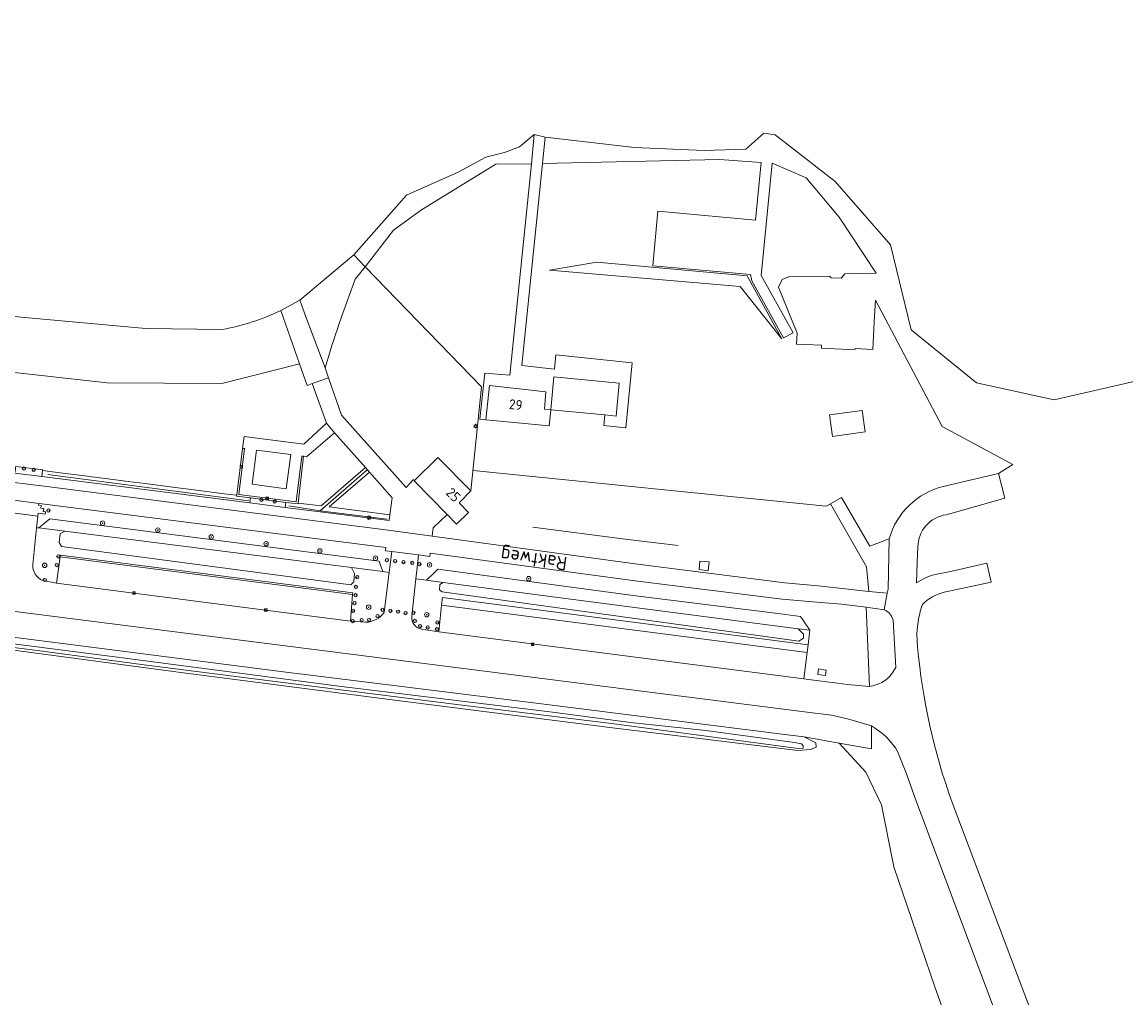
# Model space of a CAD drawing. Header units: metres. Extents: x 168032 to 180145, y 382923 to 399665.
# Tile 129 of 256: x 178238 to 178440, y 387042 to 387220. Entities that reach past the tile are written whole.
import ezdxf
from ezdxf.enums import TextEntityAlignment as Align

# ---------------------------------------------------------------- set-up
doc = ezdxf.new("R2010")
doc.units = ezdxf.units.M
doc.layers.get('0').update_dxf_attribs({"color": 8, "lineweight": 18})
for name, color, linetype, lineweight in [('B-WE-GR-BEPLANTING_CULTUUR_BODEMBEDEKKER-GV', 8, 'Continuous', 18), ('B-WE-GR-BEPLANTING_CULTUUR_HEESTERS-GV', 8, 'Continuous', 18), ('B-WE-GR-BOOM-S', 8, 'Continuous', 18), ('B-WE-GR-GRAS-GV', 8, 'Continuous', 18), ('B-WE-GR-GROENVOORZIENING-GV', 8, 'Continuous', 18), ('B-WE-GR-HAAG-G', 8, 'GR-HAAG1', 18), ('B-WE-IE-TERREINAFSCHEIDING_KUNSTMATIG_HEKWERK-G', 8, 'IE-TERREINAFSCHEIDING-KUNSTMATIG', 18), ('B-WE-KL-ET_LS_OV_LICHTMAST-S', 8, 'Continuous', 18), ('B-WE-OG-BEBOUWING-GV', 8, 'Continuous', 18), ('B-WE-OG-BEBOUWING-T18', 8, 'Continuous', 18), ('B-WE-OG-TERREIN_CULTUURSCHEIDING-GV', 8, 'Continuous', 18), ('B-WE-OG-TERREIN_ONBEGROEID-GV', 8, 'Continuous', 18), ('B-WE-OG-TOPOGRAFIE-T18', 8, 'Continuous', 18), ('B-WE-OG-WATER_GREPPEL-GV', 8, 'Continuous', 18), ('B-WE-OG-WATER_MEER-GV', 8, 'Continuous', 18), ('B-WE-OG-WATER_SLOOT-GV', 8, 'Continuous', 18), ('B-WE-RI-GWA_KOLK-S', 8, 'Continuous', 18), ('B-WE-VH-VERHARDING_ASFALT-GV', 8, 'Continuous', 18), ('B-WE-VH-VERHARDING_BETON-GV', 8, 'Continuous', 18), ('B-WE-VH-VERHARDING_TEGEL-GV', 8, 'Continuous', 18), ('B-WE-VW-AFSLUITPAAL-S', 8, 'Continuous', 18)]:
    doc.layers.add(name, color=color, linetype=linetype, lineweight=lineweight)
doc.styles.add('NLCS-ISO', font='NLCS-ISO.ttf')
doc.styles.add('NLCS-ISO-M200-T18', font='NLCS-ISO.ttf', dxfattribs={"height": 0.36})
doc.linetypes.add('GR-HAAG1', pattern='A,6,[176,NLCS.SHX,S=0.125,R=0,X=0,Y=0],-2', length=8)
doc.linetypes.add('IE-TERREINAFSCHEIDING-KUNSTMATIG', pattern='A,4,[82,NLCS.SHX,S=0.75,R=90,X=0,Y=0],4,-2', length=10)

# ---------------------------------------------------------------- blocks, each defined once
blk = doc.blocks.new('SKL-ET_OV_LICHTMAST-SO')
at = {"color": 0, "linetype": 'ByBlock', "lineweight": 18}
for points in [[(-1.2, 0), (-2, 0)], [(-1.4, 1.4), (-0.9, 0.9)], [(0, 2), (0, 1.2)], [(0.9, 0.9), (1.4, 1.4)], [(2, 0), (1.2, 0)], [(-1.4, -1.4), (-0.9, -0.9)], [(0, -1.2), (0, -2)], [(0.9, -0.9), (1.4, -1.4)]]:
    blk.add_lwpolyline(points, dxfattribs=at)
blk.add_circle((0, 0), 1, dxfattribs=at)
blk = doc.blocks.new('SVW-AFSLUITPAAL-SO')
at = {"lineweight": 18}
blk.add_circle((0, 0), 1.5, dxfattribs=at)
at = {"lineweight": 18, "style": 'NLCS-ISO'}
blk.add_text('af', height=1.8, dxfattribs=at).set_placement((0, 0), align=Align.MIDDLE_CENTER)
blk = doc.blocks.new('SRI-KOLK-SO')
at = {"color": 0, "linetype": 'ByBlock', "lineweight": 18}
blk.add_lwpolyline([(-1.125, -1.125), (1.125, -1.125), (1.125, 1.125), (-1.125, 1.125)], close=True, dxfattribs=at)
at = {"color": 0, "linetype": 'ByBlock', "lineweight": 18, "style": 'NLCS-ISO'}
blk.add_text('k', height=1.5, dxfattribs=at).set_placement((0, 0), align=Align.MIDDLE_CENTER)
blk = doc.blocks.new('SGR-BOOM_01-SO')
at = {"linetype": 'ByBlock', "lineweight": 18}
h = blk.add_hatch(color=0, dxfattribs=at)
h.dxf.hatch_style = 1
edge = h.paths.add_edge_path()
edge.add_arc((0, 0), 0.25, 0, 360)
at = {"color": 0, "linetype": 'ByBlock', "lineweight": 18}
for radius in [2, 0.25]:
    blk.add_circle((0, 0), radius, dxfattribs=at)

msp = doc.modelspace()

# ---------------------------------------------------------------- linework, layer by layer
at = {"layer": 'B-WE-GR-BEPLANTING_CULTUUR_BODEMBEDEKKER-GV', "flags": 128}
for points in [[(178304.396, 387112.566), (178305.316, 387119.845), (178304.14, 387119.994), (178298.436, 387120.717), (178298.986, 387119.631), (178298.884, 387118.119), (178298.311, 387117.597), (178245.484, 387124.553), (178245.065, 387125.282), (178245.219, 387126.899), (178246.078, 387127.356), (178241.309, 387127.961), (178240.916, 387128.002), (178240.207, 387121.261)], [(178242.049, 387118.352), (178244.555, 387117.843), (178245.225, 387122.7)], [(178245.225, 387122.7), (178245.264, 387122.998), (178298.657, 387116.123), (178298.619, 387115.825), (178298.266, 387110.912), (178301.011, 387110.728)], [(178314.992, 387116.268), (178314.519, 387116.638), (178314.552, 387117.65), (178315.184, 387118.004), (178312.15, 387118.41), (178310.198, 387118.674), (178309.451, 387111.818)], [(178311.212, 387109.475), (178314.373, 387108.995), (178314.888, 387113.856), (178315.067, 387115.244), (178381.861, 387106.619), (178382.184, 387109.273), (178380.022, 387109.547), (178381.027, 387108.544), (178381.029, 387107.835), (178380.152, 387107.294), (178314.992, 387116.268)]]:
    msp.add_lwpolyline(points, dxfattribs=at)
for points in [[(178245.225, 387122.7), (178298.619, 387115.825), (178298.657, 387116.123), (178245.264, 387122.998)], [(178315.067, 387115.244), (178314.888, 387113.856), (178381.682, 387105.23), (178381.861, 387106.619)]]:
    msp.add_lwpolyline(points, close=True, dxfattribs=at)
at = {"layer": 'B-WE-GR-BEPLANTING_CULTUUR_BODEMBEDEKKER-GV'}
for points in [[(178240.207, 387121.261, 0.319978), (178242.049, 387118.352)], [(178301.011, 387110.728, 0.2410543), (178304.396, 387112.566)], [(178309.451, 387111.818, 0.3943316), (178311.212, 387109.475)]]:
    msp.add_lwpolyline(points, format="xyb", dxfattribs=at)
at = {"layer": 'B-WE-GR-BEPLANTING_CULTUUR_HEESTERS-GV', "flags": 128}
for points in [[(178242.016, 387138.415), (178241.863, 387137.327), (178279.869, 387132.508), (178279.997, 387133.436), (178277.459, 387133.74), (178277.481, 387133.918), (178276.187, 387134.082), (178274.706, 387134.27), (178269.702, 387134.905), (178265.726, 387135.409), (178260.745, 387136.04), (178257.627, 387136.436), (178255.338, 387136.726), (178249.182, 387137.507), (178245.225, 387138.009)], [(178301.701, 387138.145), (178300.97, 387138.968), (178292.89, 387131.964), (178288.71, 387132.494), (178288.695, 387132.36), (178286.476, 387132.621), (178286.333, 387131.688), (178305.297, 387129.283), (178305.448, 387130.372), (178294.355, 387131.778)]]:
    msp.add_lwpolyline(points, close=True, dxfattribs=at)
at = {"layer": 'B-WE-GR-GRAS-GV', "flags": 128}
msp.add_lwpolyline([(178440.151, 386966.683), (178439.257, 386966.344), (178430.742, 386987.666), (178414.373, 387027.5), (178409.936, 387033.479), (178407.62, 387036.822), (178405.035, 387044.193), (178397.504, 387066.07), (178395.288, 387077.425), (178392.387, 387083.389), (178387.558, 387088.659), (178381.163, 387089.814), (178383.281, 387088.708), (178383.308, 387087.939), (178382.324, 387087.478), (178379.978, 387087.298), (178346.145, 387091.475), (178305.414, 387096.657), (178267.253, 387101.592), (178233.49, 387106.042)], dxfattribs=at)
at = {"layer": 'B-WE-GR-GROENVOORZIENING-GV', "flags": 128}
for points in [[(178394.197, 387169.516), (178394.013, 387166.692), (178393.703, 387160.551), (178390.441, 387160.731), (178390.421, 387160.476), (178384.303, 387160.781), (178384.335, 387161.312), (178379.766, 387161.53), (178379.849, 387163.49), (178376.451, 387171.931), (178377.099, 387173.319), (178378.464, 387173.882), (178385.778, 387173.917), (178386.084, 387173.623), (178387.901, 387173.561), (178388.576, 387174.33), (178394.313, 387174.488), (178387.509, 387184.71), (178381.506, 387191.88), (178375.305, 387194.55), (178373.299, 387174.027), (178379.122, 387163.579), (178377.339, 387162.647), (178371.561, 387173.054), (178371.318, 387174.201), (178353.503, 387175.822), (178354.417, 387185.794), (178372.259, 387184.145), (178373.283, 387194.69), (178365.664, 387195.215), (178333.324, 387194.497), (178329.587, 387157.639), (178335.525, 387156.943), (178335.796, 387159.559), (178349.738, 387158.112), (178348.538, 387146.218), (178344.52, 387146.629), (178344.708, 387148.576), (178334.849, 387149.528), (178334.559, 387146.616), (178323.012, 387147.71), (178321.886, 387147.817), (178322.814, 387156.239), (178327.385, 387155.827), (178331.3, 387194.452), (178324.83, 387194.375), (178311.238, 387186.014), (178306.124, 387182.302), (178300.925, 387175.653), (178322.171, 387153.687), (178320.256, 387134.712), (178318.088, 387132.566), (178319.828, 387130.787), (178317.648, 387128.66), (178315.927, 387130.417), (178313.371, 387128.003), (178313.188, 387126.462), (178350.704, 387121.369), (178377.62, 387117.957), (178383.703, 387117.355), (178388.096, 387116.921), (178392.944, 387116.369), (178392.499, 387120.857), (178385.955, 387132.361), (178387.973, 387133.499), (178393.154, 387124.621), (178396.672, 387125.976)], [(178322.171, 387153.687), (178300.925, 387175.653), (178299.121, 387173.346)], [(178406.515, 387135.523), (178416.662, 387137.891), (178419.278, 387139.515), (178406.368, 387146.496), (178394.197, 387169.516)], [(178237.106, 387139.179), (178242.04, 387138.589), (178242.016, 387138.415), (178245.225, 387138.009), (178249.182, 387137.507), (178255.338, 387136.726), (178257.627, 387136.436), (178260.745, 387136.04), (178265.726, 387135.409), (178269.702, 387134.905), (178274.706, 387134.27), (178276.187, 387134.082), (178277.481, 387133.918), (178278.515, 387142.476), (178278.812, 387144.676), (178289.742, 387143.27), (178293.848, 387147.069), (178292.695, 387150.297), (178291.262, 387154.311), (178290.327, 387153.977), (178288.94, 387157.896), (178274.784, 387154.34), (178253.831, 387154.459), (178213.864, 387158.918)], [(178293.603, 387157.172), (178294.241, 387155.361), (178296.646, 387148.536), (178308.403, 387135.344), (178309.763, 387136.779), (178309.906, 387136.568), (178314.205, 387140.823), (178320.256, 387134.712), (178322.171, 387153.687)]]:
    msp.add_lwpolyline(points, dxfattribs=at)
for points in [[(178334.628, 387175.027), (178343.267, 387176.459), (178370.717, 387173.954), (178377.077, 387162.501), (178369.444, 387172.031)], [(178385.79, 387148.576), (178391.721, 387149.424), (178392.284, 387145.493), (178386.339, 387144.624)], [(178300.97, 387138.968), (178295.311, 387145.336), (178290.212, 387140.915), (178289.645, 387141.031), (178288.71, 387132.494), (178292.89, 387131.964)], [(178301.701, 387138.145), (178294.355, 387131.778), (178305.448, 387130.372), (178305.874, 387133.45)], [(178362.1, 387121.894), (178363.787, 387121.743), (178363.632, 387120.133), (178361.972, 387120.37)]]:
    msp.add_lwpolyline(points, close=True, dxfattribs=at)
at = {"layer": 'B-WE-GR-GROENVOORZIENING-GV'}
for points in [[(178299.121, 387173.346, 0.0177873), (178293.603, 387157.172)], [(178396.672, 387125.976, -0.2678357), (178406.515, 387135.523)]]:
    msp.add_lwpolyline(points, format="xyb", dxfattribs=at)
at = {"layer": 'B-WE-GR-HAAG-G', "flags": 128}
for points in [[(178292.691, 387131.064), (178301.335, 387138.557)], [(178242.95, 387137.717), (178279.686, 387132.911)], [(178286.996, 387131.98), (178292.691, 387131.064)], [(178292.691, 387131.064), (178304.962, 387129.554)]]:
    msp.add_lwpolyline(points, dxfattribs=at)
at = {"layer": 'B-WE-IE-TERREINAFSCHEIDING_KUNSTMATIG_HEKWERK-G', "flags": 128}
for points in [[(178320.688, 387138.468), (178385.166, 387131.916), (178385.955, 387132.361)], [(178331.55, 387128.12), (178348.447, 387125.924), (178358.097, 387124.759)]]:
    msp.add_lwpolyline(points, dxfattribs=at)
at = {"layer": 'B-WE-OG-BEBOUWING-GV', "flags": 128}
for points in [[(178323.012, 387147.71), (178334.559, 387146.616), (178334.849, 387149.528), (178333.677, 387149.625), (178333.938, 387152.776), (178323.67, 387153.936)], [(178286.534, 387135.119), (178287.334, 387141.378), (178281.079, 387142.177), (178280.28, 387135.918)], [(178320.256, 387134.712), (178314.205, 387140.823), (178309.906, 387136.568), (178315.927, 387130.417), (178317.648, 387128.66), (178319.828, 387130.787), (178318.088, 387132.566)]]:
    msp.add_lwpolyline(points, close=True, dxfattribs=at)
at = {"layer": 'B-WE-OG-TERREIN_CULTUURSCHEIDING-GV', "flags": 128}
for points in [[(178241.862, 387132.326), (178241.304, 387132.397), (178241.281, 387132.09), (178241.751, 387132.05), (178241.71, 387131.544), (178242.216, 387131.49), (178242.13, 387130.972), (178242.56, 387130.919), (178242.496, 387130.477), (178241.192, 387130.628), (178241.139, 387130.126), (178241.019, 387128.98), (178240.916, 387128.002), (178241.309, 387127.961), (178242.361, 387128.809), (178243.334, 387129.594), (178303.479, 387121.909), (178303.791, 387121.004), (178304.14, 387119.994), (178305.316, 387119.845), (178305.436, 387120.795), (178305.796, 387123.64), (178304.632, 387123.787), (178304.693, 387124.359)], [(178243.334, 387129.594), (178242.361, 387128.809), (178241.309, 387127.961), (178246.078, 387127.356), (178298.436, 387120.717), (178304.14, 387119.994), (178303.791, 387121.004), (178303.479, 387121.909)], [(178310.672, 387123.028), (178310.361, 387120.169), (178310.198, 387118.674), (178312.15, 387118.41), (178313.534, 387119.766), (178314.234, 387120.452), (178349.915, 387115.62), (178376.81, 387112.258), (178380.5, 387111.796), (178380.894, 387111.207), (178382.184, 387109.273), (178381.861, 387106.619), (178381.682, 387105.23), (178381.084, 387100.415), (178381.94, 387100.304), (178387.222, 387099.619), (178389.057, 387099.369), (178393.067, 387099.033), (178392.497, 387113.465), (178387.97, 387114.066), (178383.45, 387114.43), (178377.145, 387114.937), (178350.277, 387118.296), (178312.821, 387123.365), (178312.751, 387122.767)], [(178349.915, 387115.62), (178314.234, 387120.452), (178313.534, 387119.766), (178312.15, 387118.41), (178315.184, 387118.004), (178380.022, 387109.547), (178382.184, 387109.273), (178380.894, 387111.207), (178380.5, 387111.796), (178376.81, 387112.258)], [(178383.635, 387101.22), (178383.775, 387102.21), (178385.163, 387102.013), (178385.023, 387101.023)]]:
    msp.add_lwpolyline(points, close=True, dxfattribs=at)
msp.add_lwpolyline([(178206.027, 387111.905), (178248.998, 387106.437), (178285.036, 387101.819), (178333.627, 387095.774), (178378.098, 387090.188), (178381.163, 387089.814), (178387.558, 387088.659), (178393.422, 387087.599), (178393.427, 387091.81), (178389.073, 387093.1), (178386.13, 387093.745), (178381.184, 387094.374), (178164.118, 387121.962)], dxfattribs=at)
at = {"layer": 'B-WE-OG-TERREIN_ONBEGROEID-GV', "flags": 128}
for points in [[(178274.88, 387164.191), (178260.862, 387164.385), (178238.086, 387166.426), (178196.518, 387171.297), (178158.866, 387176.297), (178106.631, 387191.579), (178078.503, 387217.584), (178056.829, 387248.224)], [(178045.504, 387238.437), (178067.466, 387205.213), (178084.076, 387185.923), (178104.249, 387173.992), (178127.177, 387168.935), (178173.18, 387163.221), (178213.864, 387158.918), (178253.831, 387154.459), (178274.784, 387154.34), (178288.94, 387157.896), (178286.369, 387165.192)], [(178286.369, 387165.192), (178285.509, 387167.633)]]:
    msp.add_lwpolyline(points, dxfattribs=at)
at = {"layer": 'B-WE-OG-TERREIN_ONBEGROEID-GV'}
msp.add_lwpolyline([(178285.509, 387167.633, -0.0675645), (178274.88, 387164.191)], format="xyb", dxfattribs=at)
at = {"layer": 'B-WE-OG-WATER_GREPPEL-GV', "flags": 128}
for points in [[(178246.078, 387127.356), (178245.219, 387126.899), (178245.065, 387125.282), (178245.484, 387124.553), (178298.311, 387117.597), (178298.884, 387118.119), (178298.986, 387119.631), (178298.436, 387120.717)], [(178315.184, 387118.004), (178314.552, 387117.65), (178314.519, 387116.638), (178314.992, 387116.268), (178380.152, 387107.294), (178381.029, 387107.835), (178381.027, 387108.544), (178380.022, 387109.547)]]:
    msp.add_lwpolyline(points, close=True, dxfattribs=at)
at = {"layer": 'B-WE-OG-WATER_MEER-GV', "flags": 128}
for points in [[(177985.653, 387409.099), (177985.613, 387404.689), (177982.599, 387401.528), (177984.997, 387392.819), (177999.061, 387356.312), (178014.86, 387321.581), (178033.493, 387286.799), (178056.829, 387248.224), (178078.503, 387217.584), (178106.631, 387191.579), (178158.866, 387176.297), (178196.518, 387171.297), (178238.086, 387166.426), (178260.862, 387164.385), (178274.88, 387164.191)], [(178285.509, 387167.633), (178289.017, 387169.531), (178298.852, 387177.797), (178308.502, 387188.681), (178317.914, 387192.887), (178322.957, 387195.622), (178326.408, 387196.5), (178329.144, 387197.521), (178331.841, 387199.779), (178333.806, 387199.278), (178350.132, 387197.419), (178362.872, 387196.847), (178370.467, 387197.092), (178373.801, 387200.016), (178375.813, 387199.751), (178375.916, 387199.672), (178377.757, 387198.241), (178386.8, 387191.212), (178396.927, 387179.616), (178400.684, 387164.099), (178412.607, 387154.462), (178426.817, 387151.359), (178548.01, 387179.126)]]:
    msp.add_lwpolyline(points, dxfattribs=at)
at = {"layer": 'B-WE-OG-WATER_MEER-GV'}
msp.add_lwpolyline([(178274.88, 387164.191, 0.0675645), (178285.509, 387167.633)], format="xyb", dxfattribs=at)
at = {"layer": 'B-WE-OG-WATER_SLOOT-GV', "flags": 128}
msp.add_lwpolyline([(178331.3, 387194.452), (178331.841, 387199.779), (178329.144, 387197.521), (178326.408, 387196.5), (178322.957, 387195.622), (178317.914, 387192.887), (178308.502, 387188.681), (178298.852, 387177.797), (178300.925, 387175.653), (178306.124, 387182.302), (178311.238, 387186.014), (178324.83, 387194.375)], close=True, dxfattribs=at)
for points in [[(178300.925, 387175.653), (178298.852, 387177.797), (178289.017, 387169.531), (178290.129, 387166.52), (178293.603, 387157.172)], [(178299.121, 387173.346), (178300.925, 387175.653)], [(178233.49, 387106.042), (178267.253, 387101.592), (178305.414, 387096.657), (178346.145, 387091.475), (178379.978, 387087.298), (178382.324, 387087.478), (178383.308, 387087.939), (178383.281, 387088.708), (178381.163, 387089.814), (178378.098, 387090.188), (178333.627, 387095.774), (178285.036, 387101.819), (178248.998, 387106.437), (178206.027, 387111.905)], [(178207.15, 387110.574), (178255.236, 387104.441), (178296.634, 387099.026), (178335.161, 387094.312), (178349.433, 387092.42), (178363.167, 387090.952), (178379.38, 387088.766), (178380.636, 387088.521), (178380.979, 387088.163), (178380.946, 387087.739), (178380.016, 387087.69), (178346.399, 387092.175), (178318.181, 387095.633), (178287.352, 387099.548), (178260.08, 387103.038), (178241.061, 387105.583), (178229.317, 387107.018)], [(178229.317, 387107.018), (178241.061, 387105.583), (178260.08, 387103.038), (178287.352, 387099.548), (178318.181, 387095.633), (178346.399, 387092.175), (178380.016, 387087.69), (178380.946, 387087.739), (178380.979, 387088.163), (178380.636, 387088.521), (178379.38, 387088.766), (178363.167, 387090.952), (178349.433, 387092.42), (178335.161, 387094.312), (178296.634, 387099.026), (178255.236, 387104.441), (178207.15, 387110.574)]]:
    msp.add_lwpolyline(points, dxfattribs=at)
at = {"layer": 'B-WE-OG-WATER_SLOOT-GV'}
msp.add_lwpolyline([(178293.603, 387157.172, -0.0177873), (178299.121, 387173.346)], format="xyb", dxfattribs=at)
at = {"layer": 'B-WE-VH-VERHARDING_ASFALT-GV', "flags": 128}
for points in [[(178170.127, 387130.439), (178170.865, 387136.719), (178171.001, 387137.876), (178171.319, 387140.579), (178166.446, 387141.201), (178164.118, 387121.962), (178381.184, 387094.374), (178386.13, 387093.745), (178389.073, 387093.1), (178393.427, 387091.81)], [(178407.095, 387130.374), (178417.799, 387133.379), (178416.662, 387137.891), (178406.515, 387135.523)], [(178236.331, 387133.088), (178241.304, 387132.397), (178241.862, 387132.326), (178304.693, 387124.359), (178304.632, 387123.787), (178305.796, 387123.64), (178310.672, 387123.028), (178312.751, 387122.767), (178312.821, 387123.365), (178350.277, 387118.296), (178377.145, 387114.937), (178383.45, 387114.43), (178387.97, 387114.066), (178392.497, 387113.465), (178395.758, 387113.032), (178396.304, 387116.045), (178392.944, 387116.369), (178388.096, 387116.921), (178383.703, 387117.355), (178377.62, 387117.957), (178350.704, 387121.369), (178313.188, 387126.462), (178305.126, 387127.525), (178242.294, 387135.554), (178236.342, 387136.311)], [(178240.207, 387121.261), (178240.916, 387128.002), (178241.019, 387128.98), (178241.139, 387130.126), (178236.058, 387130.791), (178235.942, 387129.625), (178235.836, 387128.567), (178235.24, 387122.588)], [(178396.672, 387125.976), (178396.489, 387116.801), (178396.304, 387116.045), (178395.758, 387113.032)], [(178401.676, 387117.908), (178401.815, 387121.699), (178401.916, 387124.476)], [(178309.451, 387111.818), (178310.198, 387118.674), (178310.361, 387120.169), (178310.672, 387123.028), (178305.796, 387123.64), (178305.436, 387120.795), (178305.316, 387119.845), (178304.396, 387112.566)], [(178414.728, 387117.941), (178415.302, 387118.063), (178414.519, 387121.497), (178407.884, 387120.022), (178405.348, 387119.493)], [(178301.011, 387110.728), (178298.266, 387110.912), (178244.555, 387117.843), (178242.049, 387118.352)], [(178406.694, 387116.232), (178414.728, 387117.941)], [(178397.376, 387111.096), (178397.86, 387102.448), (178397.112, 387101.268)], [(178393.067, 387099.033), (178389.057, 387099.369), (178387.222, 387099.619), (178381.94, 387100.304), (178381.084, 387100.415), (178314.373, 387108.995), (178311.212, 387109.475)], [(178401.865, 387106.258), (178401.753, 387108.64)], [(178398.252, 387087.048), (178399.847, 387083.065), (178401.569, 387078.271), (178415.934, 387039.965), (178430.55, 387001.918), (178444.815, 386964.755)], [(178463.321, 386933.542), (178458.148, 386947.616), (178450.989, 386965.514), (178436.205, 387004.278), (178421.974, 387041.244), (178408.187, 387077.824)]]:
    msp.add_lwpolyline(points, dxfattribs=at)
at = {"layer": 'B-WE-VH-VERHARDING_ASFALT-GV'}
for points in [[(178406.515, 387135.523, 0.2678357), (178396.672, 387125.976)], [(178401.916, 387124.476, -0.371839), (178407.095, 387130.374)], [(178242.049, 387118.352, -0.319978), (178240.207, 387121.261)], [(178405.348, 387119.493, 0.1060535), (178401.676, 387117.908)], [(178402.751, 387113.986, -0.1367704), (178406.694, 387116.232)], [(178401.753, 387108.64, -0.0729245), (178402.751, 387113.986)], [(178304.396, 387112.566, -0.2410543), (178301.011, 387110.728)], [(178311.212, 387109.475, -0.3943316), (178309.451, 387111.818)], [(178395.758, 387113.032, -0.2470316), (178397.376, 387111.096)], [(178408.187, 387077.824, -0.065351), (178401.865, 387106.258)], [(178397.112, 387101.268, -0.1953766), (178393.067, 387099.033)], [(178393.427, 387091.81, -0.1348691), (178398.252, 387087.048)]]:
    msp.add_lwpolyline(points, format="xyb", dxfattribs=at)
at = {"layer": 'B-WE-VH-VERHARDING_ASFALT-GV', "flags": 128}
for points in [[(178245.225, 387122.7), (178244.555, 387117.843), (178298.266, 387110.912), (178298.619, 387115.825)], [(178314.888, 387113.856), (178314.373, 387108.995), (178381.084, 387100.415), (178381.682, 387105.23)]]:
    msp.add_lwpolyline(points, close=True, dxfattribs=at)
at = {"layer": 'B-WE-VH-VERHARDING_BETON-GV', "flags": 128}
for points in [[(178333.324, 387194.497), (178333.806, 387199.278), (178331.841, 387199.779), (178331.3, 387194.452), (178327.385, 387155.827), (178322.814, 387156.239), (178321.886, 387147.817), (178323.012, 387147.71), (178323.67, 387153.936), (178333.938, 387152.776), (178333.677, 387149.625), (178334.849, 387149.528), (178335.408, 387155.531), (178347.361, 387154.361), (178346.776, 387148.376), (178344.708, 387148.576), (178344.52, 387146.629), (178348.538, 387146.218), (178349.738, 387158.112), (178335.796, 387159.559), (178335.525, 387156.943), (178329.587, 387157.639)], [(178289.017, 387169.531), (178285.509, 387167.633), (178286.369, 387165.192), (178288.94, 387157.896), (178290.327, 387153.977), (178291.262, 387154.311), (178294.241, 387155.361), (178293.603, 387157.172), (178290.129, 387166.52)]]:
    msp.add_lwpolyline(points, close=True, dxfattribs=at)
at = {"layer": 'B-WE-VH-VERHARDING_TEGEL-GV', "flags": 128}
msp.add_lwpolyline([(178236.342, 387136.311), (178242.294, 387135.554), (178305.126, 387127.525), (178313.188, 387126.462), (178313.371, 387128.003), (178315.927, 387130.417), (178309.906, 387136.568), (178309.763, 387136.779), (178308.403, 387135.344), (178296.646, 387148.536), (178294.241, 387155.361), (178291.262, 387154.311), (178292.695, 387150.297), (178293.848, 387147.069), (178295.311, 387145.336), (178300.97, 387138.968), (178301.701, 387138.145), (178305.874, 387133.45), (178305.448, 387130.372), (178305.297, 387129.283), (178286.333, 387131.688), (178279.869, 387132.508), (178241.863, 387137.327), (178236.919, 387137.954)], dxfattribs=at)
for points in [[(178295.311, 387145.336), (178293.848, 387147.069), (178289.742, 387143.27), (178278.812, 387144.676), (178278.515, 387142.476), (178278.909, 387142.451), (178277.836, 387134.081), (178288.319, 387132.739), (178289.386, 387141.071), (178289.645, 387141.031), (178290.212, 387140.915)], [(178289.645, 387141.031), (178289.386, 387141.071), (178288.319, 387132.739), (178277.836, 387134.081), (178278.909, 387142.451), (178278.515, 387142.476), (178277.481, 387133.918), (178277.459, 387133.74), (178279.997, 387133.436), (178286.476, 387132.621), (178288.695, 387132.36), (178288.71, 387132.494)], [(178286.534, 387135.119), (178280.28, 387135.918), (178281.079, 387142.177), (178287.334, 387141.378)], [(178237.085, 387139.041), (178237.043, 387138.764), (178236.919, 387137.954), (178241.863, 387137.327), (178242.016, 387138.415), (178242.04, 387138.589), (178237.106, 387139.179)], [(178241.304, 387132.397), (178236.331, 387133.088), (178236.296, 387132.756), (178235.799, 387132.822), (178235.731, 387132.309), (178235.23, 387132.376), (178235.16, 387131.854), (178235.665, 387131.816), (178235.594, 387131.32), (178236.104, 387131.251), (178236.058, 387130.791), (178241.139, 387130.126), (178241.192, 387130.628), (178242.496, 387130.477), (178242.56, 387130.919), (178242.13, 387130.972), (178242.216, 387131.49), (178241.71, 387131.544), (178241.751, 387132.05), (178241.281, 387132.09)], [(178286.476, 387132.621), (178279.997, 387133.436), (178279.869, 387132.508), (178286.333, 387131.688)]]:
    msp.add_lwpolyline(points, close=True, dxfattribs=at)

# ---------------------------------------------------------------- block references
at = {"layer": 'B-WE-GR-BOOM-S', "xscale": 0.2, "yscale": 0.2, "zscale": 0.2}
for p in [(178252.977, 387128.828), (178263.064, 387127.557), (178272.817, 387126.309), (178282.844, 387125.059), (178292.678, 387123.769), (178302.821, 387122.432), (178242.388, 387121.127), (178312.699, 387121.214), (178330.833, 387118.693), (178301.58, 387113.487), (178312.188, 387112.101)]:
    msp.add_blockref('SGR-BOOM_01-SO', p, dxfattribs=at)
at = {"layer": 'B-WE-KL-ET_LS_OV_LICHTMAST-S', "xscale": 0.2, "yscale": 0.2, "zscale": 0.2}
for p in [(178321.118, 387146.541), (178301.616, 387129.821)]:
    msp.add_blockref('SKL-ET_OV_LICHTMAST-SO', p, dxfattribs=at)
at = {"layer": 'B-WE-RI-GWA_KOLK-S', "xscale": 0.2, "yscale": 0.2, "zscale": 0.2}
for p in [(178278.33, 387139.156), (178283.027, 387133.362), (178258.719, 387116.081), (178282.794, 387112.977), (178331.528, 387106.702)]:
    msp.add_blockref('SRI-KOLK-SO', p, dxfattribs=at)
at = {"layer": 'B-WE-VW-AFSLUITPAAL-S', "xscale": 0.2, "yscale": 0.2, "zscale": 0.2}
for p in [(178238.584, 387138.783), (178240.397, 387138.552), (178281.998, 387133.103), (178284.432, 387132.771), (178243.084, 387131.119), (178244.888, 387122.747), (178304.919, 387122.084), (178306.397, 387121.891), (178307.943, 387121.728), (178309.528, 387121.571), (178244.581, 387121.175), (178310.848, 387121.362), (178242.425, 387118.451), (178299.48, 387118.969), (178299.176, 387115.68), (178299.244, 387117.192), (178299.005, 387114.233), (178298.74, 387112.822), (178303.213, 387111.877), (178304.12, 387112.996), (178305.566, 387112.822), (178306.965, 387112.671), (178308.31, 387112.414), (178309.754, 387112.447), (178298.662, 387110.945), (178300.298, 387111.102), (178301.663, 387111.149), (178310.024, 387110.974), (178310.986, 387110.039), (178312.362, 387109.781), (178314.046, 387109.471), (178314.137, 387110.711)]:
    msp.add_blockref('SVW-AFSLUITPAAL-SO', p, dxfattribs=at)

# ---------------------------------------------------------------- texts
at = {"layer": 'B-WE-OG-BEBOUWING-T18', "style": 'NLCS-ISO-M200-T18'}
for s, rotation, p in [('29', 354.6, (178328.45, 387150.459)), ('25', 315.1, (178317.032, 387134.002))]:
    msp.add_text(s, height=1.8, rotation=rotation, dxfattribs=at).set_placement(p, align=Align.MIDDLE)
at = {"layer": 'B-WE-OG-TOPOGRAFIE-T18', "style": 'NLCS-ISO-M200-T18'}
msp.add_text('Raktweg', height=2.5, rotation=172.3, dxfattribs=at).set_placement((178331.79, 387122.564), align=Align.MIDDLE)

doc.saveas('drawing.dxf')
